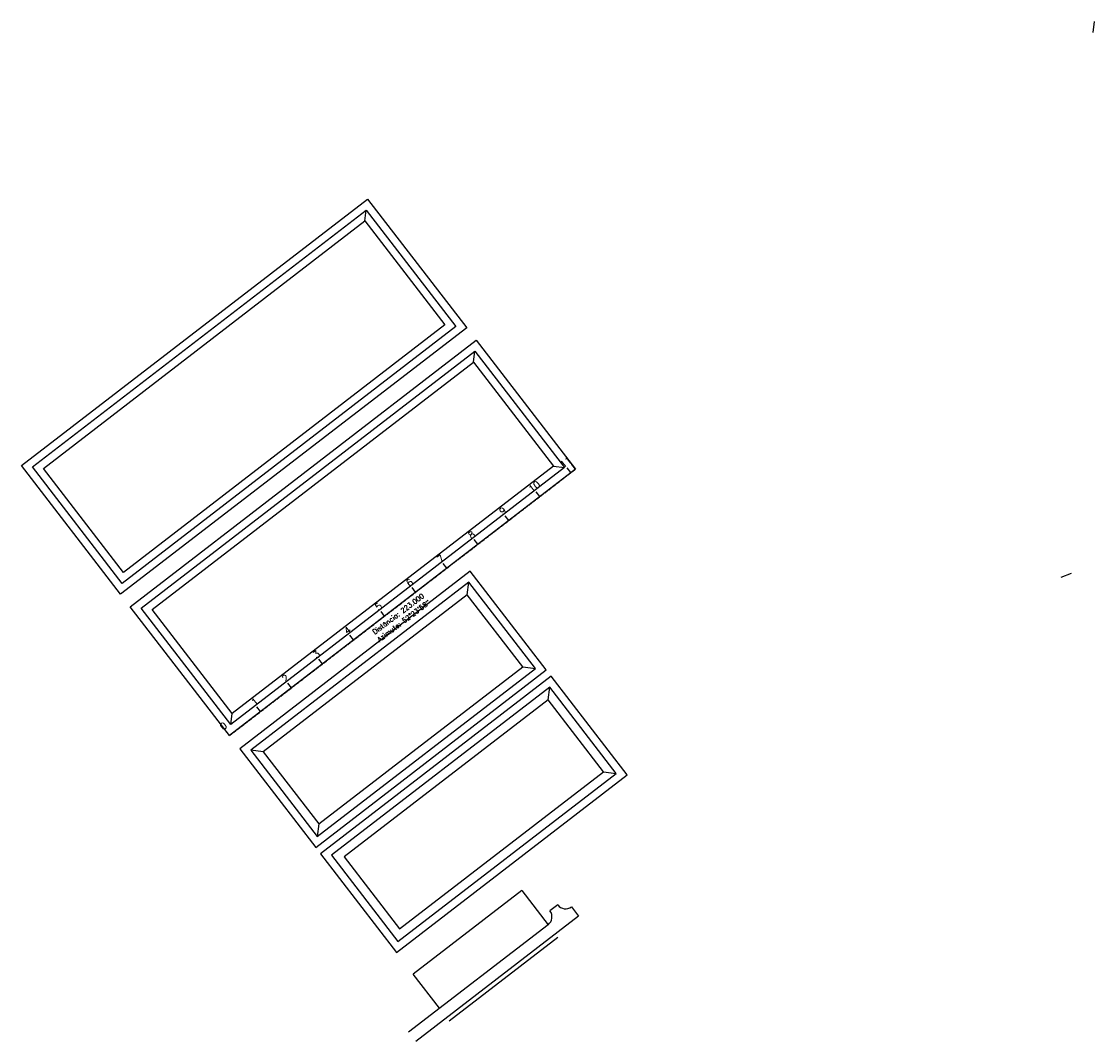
# Model space of a CAD drawing. Header units: inches. Extents: x 199140 to 199688, y 8707402 to 8707923.
import ezdxf

# ---------------------------------------------------------------- set-up
doc = ezdxf.new("R2010")
doc.units = ezdxf.units.IN
doc.header["$MEASUREMENT"] = 0
doc.linetypes.add('CENTER', pattern=[50.8, 31.75, -6.35, 6.35, -6.35])
for name, color, linetype in [('TER-BERMA', 103, 'Continuous'), ('TER-EIXO', 100, 'CENTER'), ('TER-ESTACAS', 100, 'Continuous'), ('TER-OFFSET', 102, 'Continuous'), ('TER-TEXTO', 100, 'Continuous')]:
    doc.layers.add(name, color=color, linetype=linetype)
doc.styles.add('SIMPLEX', font='simplex', dxfattribs={"height": 0.2})

msp = doc.modelspace()

# ---------------------------------------------------------------- linework, layer by layer
at = {"layer": 'TER-BERMA'}
for p, q in [((199395.97, 8707478.79), (199340.51, 8707436.08)), ((199395.97, 8707478.79), (199409.39, 8707461.36)), ((199414.26, 8707471.42), (199410.3, 8707468.37)), ((199421.27, 8707470.51), (199424.94, 8707465.76)), ((199424.94, 8707465.76), (199341.75, 8707401.69)), ((199409.39, 8707461.36), (199338.08, 8707406.45)), ((199358.81, 8707412.31), (199414.27, 8707455.02)), ((199353.93, 8707418.65), (199340.51, 8707436.08))]:
    msp.add_line(p, q, dxfattribs=at)
for points in [[(199367.82, 8707766.1), (199191.14, 8707630.03), (199140.5, 8707695.79), (199317.18, 8707831.86)], [(199362.21, 8707766.82), (199191.87, 8707635.64), (199146.11, 8707695.06), (199316.45, 8707826.25)], [(199423.35, 8707694), (199246.67, 8707557.93), (199196.02, 8707623.69), (199372.7, 8707759.76)], [(199417.74, 8707694.73), (199247.39, 8707563.54), (199201.63, 8707622.97), (199371.97, 8707754.15)], [(199369.65, 8707641.79), (199251.91, 8707551.12), (199290.72, 8707500.73), (199408.45, 8707591.4)], [(199368.92, 8707636.18), (199257.52, 8707550.39), (199291.45, 8707506.34), (199402.84, 8707592.13)], [(199410.89, 8707588.23), (199293.16, 8707497.56), (199331.96, 8707447.17), (199449.7, 8707537.84)], [(199410.16, 8707582.62), (199298.77, 8707496.83), (199332.69, 8707452.78), (199444.09, 8707538.57)]]:
    msp.add_lwpolyline(points, close=True, dxfattribs=at)
for centre, start, end in [((199418.22, 8707474.48, 0), 217.6005, 307.6005), ((199406.34, 8707465.32, 0), 307.6005, 37.6005)]:
    msp.add_arc(centre, 5, start, end, dxfattribs=at)
at = {"layer": 'TER-EIXO', "ltscale": 0.05, "flags": 128}
msp.add_lwpolyline([(199246.67, 8707557.93), (199423.35, 8707694)], dxfattribs=at)
at = {"layer": 'TER-ESTACAS', "flags": 128}
for points in [[(199423.35, 8707694), (199421.51, 8707696.38)], [(199420.97, 8707692.17), (199419.14, 8707694.54)], [(199405.12, 8707679.97), (199403.29, 8707682.34)], [(199389.28, 8707667.76), (199387.45, 8707670.14)], [(199373.43, 8707655.56), (199371.6, 8707657.94)], [(199357.59, 8707643.36), (199355.75, 8707645.73)], [(199341.74, 8707631.15), (199339.91, 8707633.53)], [(199325.89, 8707618.95), (199324.06, 8707621.33)], [(199310.05, 8707606.75), (199308.22, 8707609.12)], [(199294.2, 8707594.54), (199292.37, 8707596.92)], [(199278.36, 8707582.34), (199276.53, 8707584.72)], [(199262.51, 8707570.14), (199260.68, 8707572.51)], [(199246.67, 8707557.93), (199244.84, 8707560.31)]]:
    msp.add_lwpolyline(points, dxfattribs=at)
at = {"layer": 'TER-OFFSET'}
for p, q in [((199687.59, 8707916.91), (199688.31, 8707922.52)), ((199315.72, 8707820.64), (199316.45, 8707826.25)), ((199371.25, 8707748.54), (199371.97, 8707754.15)), ((199412.13, 8707695.46), (199417.74, 8707694.73)), ((199676.44, 8707640.6, 1), (199671.15, 8707638.6, 1)), ((199368.08, 8707629.73), (199368.92, 8707636.18)), ((199396.39, 8707592.97), (199402.84, 8707592.13)), ((199409.33, 8707576.17), (199410.16, 8707582.62)), ((199247.39, 8707563.54), (199248.12, 8707569.15)), ((199263.97, 8707549.55), (199257.52, 8707550.39)), ((199437.64, 8707539.41), (199444.09, 8707538.57)), ((199292.28, 8707512.79), (199291.45, 8707506.34))]:
    msp.add_line(p, q, dxfattribs=at)
for points in [[(199356.6, 8707767.55), (199192.6, 8707641.25), (199151.72, 8707694.34), (199315.72, 8707820.64)], [(199412.13, 8707695.46), (199248.12, 8707569.15), (199207.24, 8707622.24), (199371.25, 8707748.54)], [(199368.08, 8707629.73), (199263.97, 8707549.55), (199292.28, 8707512.79), (199396.39, 8707592.97)], [(199409.33, 8707576.17), (199305.22, 8707496), (199333.53, 8707459.23), (199437.64, 8707539.41)]]:
    msp.add_lwpolyline(points, close=True, dxfattribs=at)

# ---------------------------------------------------------------- texts
at = {"layer": 'TER-ESTACAS', "style": 'SIMPLEX'}
for s, p in [('11', (199417.08, 8707694.22)), ('10', (199401.01, 8707681.84)), ('9', (199386.05, 8707670.33)), ('8', (199370.21, 8707658.13)), ('7', (199354.36, 8707645.92)), ('6', (199338.52, 8707633.72)), ('5', (199322.67, 8707621.52)), ('4', (199306.83, 8707609.31)), ('3', (199290.98, 8707597.11)), ('2', (199275.13, 8707584.91)), ('1', (199259.51, 8707572.88)), ('0', (199243.44, 8707560.5))]:
    msp.add_text(s, height=3.5, rotation=37.6005, dxfattribs=at).set_placement(p)
at = {"layer": 'TER-TEXTO', "style": 'SIMPLEX'}
for s, p in [('Distância: 223.000', (199320.95, 8707609.46)), ('Azimute: 52%%d23\'58"', (199323.3, 8707605.6))]:
    msp.add_text(s, height=2.5, rotation=37.1378, dxfattribs=at).set_placement(p)

doc.saveas('drawing.dxf')
